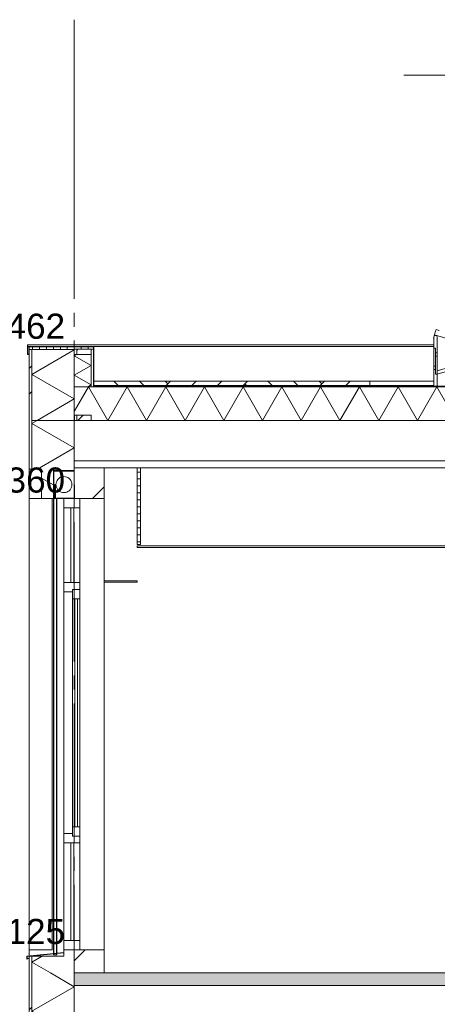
# Model space of a CAD drawing. Header units: millimetres. Extents: x 10 to 831, y -9 to 584.
# Tile 4 of 40: x 88 to 118, y 188 to 258. Entities that reach past the tile are written whole.
import ezdxf
from ezdxf.xclip import XClip

# ---------------------------------------------------------------- set-up
doc = ezdxf.new("R2010")
doc.units = ezdxf.units.MM
doc.header["$MEASUREMENT"] = 0
doc.header["$XCLIPFRAME"] = 0
doc.linetypes.add('B0204', pattern=[13, 10, -1, 1, -1])
for name, color, linetype in [('21 Buitenwanden', 7, 'Continuous'), ('21 Buitenwanden Doorsnede-arcering', 7, 'Continuous'), ('21 Buitenwanden Laagscheidingslijnen', 7, 'Continuous'), ('23 Vloeren Doorsnede-arcering', 7, 'Continuous'), ('23 Vloeren Laagscheidingslijnen', 7, 'Continuous'), ('27 Daken', 7, 'Continuous'), ('27 Daken Doorsnede-arcering', 7, 'Continuous'), ('27 Daken Laagscheidingslijnen', 7, 'Continuous'), ('43 Vloerafwerking', 7, 'Continuous'), ('45 Plafondafwerking', 7, 'Continuous'), ('45 Plafondafwerking Doorsnede-arcering', 7, 'Continuous'), ('74 Sanitair', 7, 'Continuous'), ('A Stramien', 7, 'Continuous')]:
    doc.layers.add(name, color=color, linetype=linetype)
doc.styles.add('GENERATED_STYLE_1', font='txt')
pattern_1 = [(45, (595.6161, 150.2724), (-1.767767, 1.767767), [])]
pattern_2 = [(45, (595.616, 150.2724), (-4.59619, 4.59619), []), (45, (594.697, 151.1916), (-4.59619, 4.59619), [])]
pattern_3 = [(90, (595.61614, 150.27237), (-0.5, 0), [])]
pattern_4 = [(45, (595.6161, 150.2724), (-0.6363961, 0.6363961), [])]

# ---------------------------------------------------------------- blocks, each defined once
blk = doc.blocks.new('*X28')
at = {"layer": '21 Buitenwanden Doorsnede-arcering', "color": 7, "linetype": 'Continuous', "lineweight": 0}
for p in [(89.318, 191.069), (89.907, 189.872)]:
    blk.add_line(p, (88.576, 190.641), dxfattribs=at)
blk = doc.blocks.new('*X29')
at = {"layer": '21 Buitenwanden Doorsnede-arcering', "color": 7, "linetype": 'Continuous', "lineweight": 0}
for p, q in [((88.955, 229.472), (88.576, 229.254)), ((91.616, 227.499), (88.576, 229.254)), ((91.616, 227.499), (88.972, 225.972)), ((90.126, 224.849), (89.276, 225.339))]:
    blk.add_line(p, q, dxfattribs=at)
blk = doc.blocks.new('*X32')
at = {"layer": '21 Buitenwanden Doorsnede-arcering', "color": 7, "linetype": 'Continuous', "lineweight": 0}
for p, q in [((91.616, 188.886), (89.907, 189.872)), ((91.616, 188.886), (88.576, 187.13)), ((90.928, 185.772), (88.576, 187.13)), ((91.616, 185.375), (91.102, 185.672)), ((91.616, 185.375), (91.547, 185.336)), ((88.876, 183.793), (88.576, 183.62)), ((88.876, 183.447), (88.576, 183.62))]:
    blk.add_line(p, q, dxfattribs=at)
blk = doc.blocks.new('*X34')
at = {"layer": '27 Daken Doorsnede-arcering', "linetype": 'Continuous', "lineweight": 0, "true_color": 0x000000}
for points in [[(88.368, 234.766), (88.614, 234.766), (88.614, 234.776), (88.368, 234.776)], [(90.114, 234.776), (88.614, 234.776), (88.614, 234.766), (90.114, 234.766)], [(91.614, 234.776), (90.114, 234.776), (90.114, 234.766), (91.614, 234.766)], [(93.01, 234.776), (91.614, 234.776), (91.614, 234.766), (93, 234.766), (93, 234.297), (93.01, 234.297), (93.01, 234.766)], [(93, 231.922), (93.01, 231.922), (93.01, 232.797), (93, 232.797)]]:
    blk.add_hatch(color=18, dxfattribs=at).paths.add_polyline_path(points)
blk = doc.blocks.new('*X35')
at = {"layer": '27 Daken Doorsnede-arcering', "color": 7, "linetype": 'Continuous', "lineweight": 0}
for p, q in [((91.616, 234.519), (88.576, 232.764)), ((91.616, 234.519), (91.541, 234.563)), ((91.616, 231.009), (88.576, 232.764)), ((91.616, 231.009), (88.955, 229.472))]:
    blk.add_line(p, q, dxfattribs=at)
blk = doc.blocks.new('*X36')
at = {"layer": '27 Daken Doorsnede-arcering', "color": 7, "linetype": 'Continuous', "lineweight": 0}
for p, q in [((91.788, 234.186), (91.616, 234.087)), ((92.816, 233.394), (91.616, 234.087)), ((92.816, 233.394), (91.616, 232.702)), ((92.816, 232.009), (91.616, 232.702)), ((92.816, 232.009), (92.579, 231.872))]:
    blk.add_line(p, q, dxfattribs=at)
blk = doc.blocks.new('*X49')
at = {"layer": '27 Daken Doorsnede-arcering', "linetype": 'Continuous', "lineweight": 0, "true_color": 0x000000}
for points in [[(93.12, 231.922), (92.996, 231.922), (92.996, 231.872), (93.12, 231.872)], [(96.12, 231.922), (94.62, 231.922), (94.62, 231.872), (96.12, 231.872)], [(99.12, 231.922), (97.62, 231.922), (97.62, 231.872), (99.12, 231.872)], [(102.12, 231.922), (100.62, 231.922), (100.62, 231.872), (102.12, 231.872)], [(105.12, 231.922), (103.62, 231.922), (103.62, 231.872), (105.12, 231.872)], [(108.12, 231.922), (106.62, 231.922), (106.62, 231.872), (108.12, 231.872)], [(111.12, 231.922), (109.62, 231.922), (109.62, 231.872), (111.12, 231.872)], [(114.12, 231.922), (112.62, 231.922), (112.62, 231.872), (114.12, 231.872)], [(117.12, 231.922), (115.62, 231.922), (115.62, 231.872), (117.12, 231.872)]]:
    blk.add_hatch(color=18, dxfattribs=at).paths.add_polyline_path(points)
blk = doc.blocks.new('*X53')
at = {"layer": '27 Daken Doorsnede-arcering', "color": 7, "linetype": 'Continuous', "lineweight": 0}
for p, q in [((91.616, 230.119), (92.629, 231.872)), ((94.014, 229.472), (92.629, 231.872)), ((94.014, 229.472), (95.4, 231.872)), ((96.786, 229.472), (95.4, 231.872)), ((96.786, 229.472), (98.171, 231.872)), ((99.557, 229.472), (98.171, 231.872)), ((99.557, 229.472), (100.942, 231.872)), ((102.328, 229.472), (100.942, 231.872)), ((102.328, 229.472), (103.714, 231.872)), ((105.099, 229.472), (103.714, 231.872)), ((105.099, 229.472), (106.485, 231.872)), ((107.871, 229.472), (106.485, 231.872)), ((107.871, 229.472), (109.256, 231.872)), ((110.642, 229.472), (109.256, 231.872)), ((110.642, 229.472), (112.028, 231.872)), ((113.413, 229.472), (112.028, 231.872)), ((113.413, 229.472), (114.799, 231.872)), ((116.184, 229.472), (114.799, 231.872)), ((116.184, 229.472), (117.57, 231.872)), ((118.956, 229.472), (117.57, 231.872))]:
    blk.add_line(p, q, dxfattribs=at)
blk = doc.blocks.new('Drawing_3_1', base_point=(595.616, 150.272))
at = {"layer": '21 Buitenwanden Doorsnede-arcering', "linetype": 'Continuous', "lineweight": 0, "true_color": 0x000000}
h = blk.add_hatch(dxfattribs=at)
h.set_pattern_fill('145_Baksteen_0001', color=18, style=0, pattern_type=2)
h.set_pattern_definition(pattern_2)
h.paths.add_polyline_path([(88.376, 229.472), (88.376, 225.972), (88.576, 225.972), (88.576, 229.472)])
h = blk.add_hatch(dxfattribs=at)
h.set_pattern_fill('130_Kalkzandsteen_0001', color=18, style=0, pattern_type=2)
h.set_pattern_definition(pattern_1)
h.paths.add_polyline_path([(91.616, 225.872), (91.626, 223.872), (93.756, 223.872), (93.756, 226.072), (91.616, 226.072)])
h = blk.add_hatch(dxfattribs=at)
h.set_pattern_fill('130_Kalkzandsteen_0001', color=18, style=0, pattern_type=2)
h.set_pattern_definition(pattern_1)
h.paths.add_polyline_path([(91.616, 189.872), (93.756, 189.872), (93.756, 191.522), (91.616, 191.522)])
h = blk.add_hatch(dxfattribs=at)
h.set_pattern_fill('145_Baksteen_0001', color=18, style=0, pattern_type=2)
h.set_pattern_definition(pattern_2)
h.paths.add_polyline_path([(88.376, 189.872), (88.576, 189.872), (88.576, 191.069), (88.376, 191.069)])
h = blk.add_hatch(dxfattribs=at)
h.set_pattern_fill('145_Baksteen_0001', color=18, style=0, pattern_type=2)
h.set_pattern_definition(pattern_2)
h.paths.add_polyline_path([(88.376, 189.872), (88.376, 180.772), (88.576, 180.772), (88.576, 189.872)])
at = {"layer": '23 Vloeren Doorsnede-arcering', "linetype": 'Continuous', "lineweight": 0, "true_color": 0x000000}
h = blk.add_hatch(dxfattribs=at)
h.set_pattern_fill('215_Gewapend_beton___i_h_C6', color=18, style=0, pattern_type=2)
h.set_pattern_definition([(0, (595.616, 150.2724), (0, 6.23538), [0.6, -3]), (0, (597.416, 153.39), (0, 6.23538), [0.6, -3]), (60, (595.616, 150.2724), (-5.4, 3.11769), [0.6, -3]), (60, (599.216, 150.2724), (-5.4, 3.11769), [0.6, -3]), (120, (596.216, 150.2724), (5.4, 3.11769), [0.6, -3]), (120, (599.816, 150.2724), (5.4, 3.11769), [0.6, -3]), (0, (595.6161, 150.8724), (0, 1.2), [0, -1.2, 0, -1.8]), (45, (596.2161, 150.8724), (-0.8485282, 0.8485282), [0, -0.9, 0, -1.5])])
h.paths.add_polyline_path([(91.616, 189.872), (91.616, 188.972), (201.866, 188.972), (201.866, 189.872)])
at = {"layer": '27 Daken Doorsnede-arcering', "linetype": 'Continuous', "lineweight": 0, "true_color": 0x000000}
h = blk.add_hatch(dxfattribs=at)
h.set_pattern_fill('505_Aluminium_0001', color=18, style=0, pattern_type=2)
h.set_pattern_definition([(135, (595.6161, 150.2724), (1.767767, 1.767767), []), (135, (595.2626, 149.9188), (1.767767, 1.767767), []), (135, (594.909, 149.5653), (1.767767, 1.767767), [])])
h.paths.add_polyline_path([(88.276, 234.895), (88.276, 234.195), (88.355, 234.195), (88.355, 234.217), (88.296, 234.217), (88.296, 234.738), (88.383, 234.738), (88.836, 234.738), (88.836, 234.758), (88.296, 234.758), (88.296, 234.875), (88.386, 234.875), (88.386, 234.895)])
h = blk.add_hatch(dxfattribs=at)
h.set_pattern_fill('145_Baksteen_0001', color=18, style=0, pattern_type=2)
h.set_pattern_definition(pattern_2)
h.paths.add_polyline_path([(88.376, 229.472), (88.576, 229.472), (88.576, 234.563), (88.383, 234.563)])
h = blk.add_hatch(dxfattribs=at)
h.set_pattern_fill('325_Houtachtig_plaatmate_E0', color=18, style=0, pattern_type=2)
h.set_pattern_definition(pattern_3)
h.paths.add_polyline_path([(88.836, 234.738), (88.383, 234.738), (88.383, 234.563), (88.576, 234.563), (91.615, 234.563), (91.795, 234.567), (92.814, 234.566), (92.996, 234.566), (92.996, 234.743), (88.836, 234.743)])
h = blk.add_hatch(dxfattribs=at)
h.set_pattern_fill('325_Houtachtig_plaatmate_E0', color=18, style=0, pattern_type=2)
h.set_pattern_definition(pattern_3)
h.paths.add_polyline_path([(91.615, 234.567), (91.616, 234.186), (91.795, 234.186), (91.795, 234.567)])
h = blk.add_hatch(dxfattribs=at)
h.set_pattern_fill('310_Naaldhout__01__0001', color=18, style=0, pattern_type=2)
h.set_pattern_definition(pattern_4)
h.paths.add_polyline_path([(92.814, 234.566), (91.795, 234.567), (91.795, 234.186), (92.814, 234.186), (92.814, 234.563)])
h = blk.add_hatch(dxfattribs=at)
h.set_pattern_fill('325_Houtachtig_plaatmate_E0', color=18, style=0, pattern_type=2)
h.set_pattern_definition(pattern_3)
h.paths.add_polyline_path([(92.816, 234.563), (92.816, 234.186), (92.816, 231.872), (92.996, 231.872), (92.996, 234.566), (92.816, 234.566)])
h = blk.add_hatch(dxfattribs=at)
h.set_pattern_fill('805_Grond_0001', color=18, style=0, pattern_type=2)
h.set_pattern_definition([(45, (595.616, 150.2724), (-2.757716, 2.757716), []), (45, (594.697, 151.192), (-5.51543, 5.51543), []), (45, (593.778, 152.111), (-5.51543, 5.51543), []), (135, (592.8584, 153.0301), (0.9192388, 0.9192388), [3.9, -3.9])])
h.paths.add_polyline_path([(93.01, 231.972), (112.776, 231.972), (112.776, 232.272), (93.01, 232.272)])
h = blk.add_hatch(dxfattribs=at)
h.set_pattern_fill('325_Houtachtig_plaatmate_E0', color=18, style=0, pattern_type=2)
h.set_pattern_definition(pattern_3)
h.paths.add_polyline_path([(91.801, 229.852), (91.621, 229.852), (91.622, 229.472), (91.801, 229.472)])
h = blk.add_hatch(dxfattribs=at)
h.set_pattern_fill('310_Naaldhout__01__0001', color=18, style=0, pattern_type=2)
h.set_pattern_definition(pattern_4)
h.paths.add_polyline_path([(92.816, 229.852), (91.801, 229.852), (91.801, 229.472), (92.816, 229.472)])
at = {"layer": '45 Plafondafwerking Doorsnede-arcering', "linetype": 'Continuous', "lineweight": 0, "true_color": 0x000000}
h = blk.add_hatch(dxfattribs=at)
h.set_pattern_fill('325_Houtachtig_plaatmate_E0', color=18, style=0, pattern_type=2)
h.set_pattern_definition([(0, (595.61614, 150.27237), (0, 0.5), [])])
h.paths.add_polyline_path([(96.116, 220.572), (96.366, 220.572), (96.366, 226.072), (96.116, 226.072)])
at = {"layer": '21 Buitenwanden', "color": 2, "linetype": 'Continuous', "lineweight": 0}
for p, q in [((115.212, 254.211), (174.232, 254.211)), ((88.376, 229.472), (88.376, 225.972)), ((88.576, 225.972), (88.376, 225.972)), ((88.376, 191.522), (88.376, 223.872)), ((90.036, 191.522), (90.036, 223.872)), ((93.756, 223.872), (93.756, 217.972)), ((93.756, 217.872), (93.756, 191.522)), ((88.376, 191.088), (88.376, 191.522)), ((88.376, 191.522), (90.036, 191.522)), ((88.376, 191.069), (88.376, 189.872)), ((88.576, 191.069), (88.376, 191.069)), ((88.376, 189.872), (88.376, 180.772))]:
    blk.add_line(p, q, dxfattribs=at)
at = {"layer": '21 Buitenwanden', "color": 1, "linetype": 'Continuous', "lineweight": 0}
for p, q in [((88.376, 225.972), (88.376, 223.872)), ((89.276, 225.972), (88.576, 225.972)), ((89.276, 225.972), (89.276, 223.872)), ((90.126, 225.872), (90.126, 223.872)), ((91.616, 225.872), (90.126, 225.872)), ((90.156, 225.842), (90.156, 223.872)), ((91.596, 225.842), (90.156, 225.842)), ((91.596, 225.842), (91.596, 223.902)), ((90.226, 224.872), (90.276, 224.872)), ((89.276, 223.872), (88.376, 223.872)), ((90.126, 223.872), (89.276, 223.872)), ((90.126, 191.267), (90.126, 223.872)), ((90.156, 223.872), (90.126, 223.872)), ((90.156, 223.872), (90.226, 223.872)), ((90.156, 191.271), (90.156, 223.872)), ((90.276, 223.872), (90.226, 223.872)), ((90.276, 223.872), (90.346, 223.872)), ((90.346, 223.902), (90.346, 223.872)), ((91.596, 223.902), (90.346, 223.902)), ((90.346, 191.29), (90.346, 223.872)), ((90.376, 191.293), (90.376, 223.872)), ((90.876, 223.872), (90.876, 223.202)), ((92.016, 223.872), (92.016, 223.202)), ((90.876, 223.202), (90.876, 217.857)), ((92.016, 223.202), (90.876, 223.202)), ((91.376, 223.202), (91.376, 217.857)), ((91.576, 217.857), (91.576, 223.202)), ((92.016, 223.202), (92.016, 217.857)), ((90.876, 217.857), (90.876, 217.187)), ((92.016, 217.857), (90.876, 217.857)), ((92.016, 217.357), (91.476, 217.357)), ((90.876, 217.187), (90.876, 199.857)), ((91.476, 217.187), (90.876, 217.187)), ((91.476, 216.589), (91.476, 216.687)), ((92.016, 216.687), (91.476, 216.687)), ((91.646, 216.687), (91.646, 200.357)), ((91.846, 200.357), (91.846, 216.687)), ((92.016, 207.421), (92.016, 216.687)), ((91.476, 215.914), (91.476, 216.589)), ((91.476, 215.914), (91.476, 210.441)), ((91.476, 215.663), (91.476, 215.434)), ((91.476, 214.666), (91.476, 215.434)), ((91.476, 214.666), (91.476, 214.295)), ((91.476, 213.418), (91.476, 214.186)), ((91.476, 213.122), (91.476, 212.938)), ((91.476, 212.17), (91.476, 212.938)), ((91.476, 212.17), (91.476, 211.754)), ((91.476, 211.428), (91.476, 211.689)), ((91.476, 211.428), (91.476, 210.906)), ((91.476, 210.581), (91.476, 210.456)), ((91.476, 209.673), (91.476, 210.441)), ((91.476, 209.673), (91.476, 209.193)), ((91.476, 208.425), (91.476, 209.193)), ((91.476, 208.425), (91.476, 207.945)), ((91.476, 207.421), (91.476, 207.945)), ((91.476, 207.177), (91.476, 207.421)), ((91.476, 207.177), (91.476, 206.697)), ((92.016, 206.589), (92.016, 207.421)), ((91.476, 206.589), (91.476, 206.697)), ((91.476, 206.464), (91.476, 206.589)), ((91.476, 206.138), (91.476, 206.464)), ((91.476, 205.617), (91.476, 206.138)), ((92.016, 200.357), (92.016, 206.589)), ((91.476, 205.617), (91.476, 205.448)), ((91.476, 205.291), (91.476, 205.448)), ((91.476, 204.77), (91.476, 205.291)), ((91.476, 204.68), (91.476, 204.77)), ((91.476, 204.68), (91.476, 204.444)), ((91.476, 203.923), (91.476, 204.444)), ((91.476, 203.597), (91.476, 203.923)), ((91.476, 203.076), (91.476, 203.597)), ((91.476, 203.076), (91.476, 202.952)), ((91.476, 202.75), (91.476, 202.952)), ((91.476, 202.229), (91.476, 202.75)), ((91.476, 202.184), (91.476, 202.229)), ((91.476, 202.184), (91.476, 201.903)), ((91.476, 201.382), (91.476, 201.903)), ((91.476, 201.382), (91.476, 201.056)), ((91.476, 200.534), (91.476, 201.056)), ((91.476, 200.534), (91.476, 200.357)), ((90.876, 199.857), (90.876, 199.187)), ((91.476, 199.857), (90.876, 199.857)), ((92.016, 200.357), (91.476, 200.357)), ((92.016, 199.687), (91.476, 199.687)), ((90.876, 199.187), (90.876, 192.192)), ((92.016, 199.187), (90.876, 199.187)), ((91.376, 199.187), (91.376, 192.192)), ((91.576, 192.192), (91.576, 199.187)), ((92.016, 199.187), (92.016, 192.192)), ((90.876, 192.192), (90.876, 191.522)), ((92.016, 192.192), (90.876, 192.192)), ((92.016, 192.192), (92.016, 191.522)), ((90.856, 191.342), (88.226, 191.072)), ((90.876, 191.326), (88.246, 191.056)), ((90.126, 191.168), (90.126, 191.249)), ((90.156, 191.168), (90.156, 191.252)), ((90.346, 191.168), (90.346, 191.271)), ((90.376, 191.168), (90.376, 191.274)), ((90.856, 191.522), (90.856, 191.342)), ((88.226, 191.072), (88.226, 190.872)), ((88.376, 190.913), (88.226, 190.872)), ((88.246, 191.056), (88.246, 190.898)), ((88.371, 190.932), (88.246, 190.898)), ((88.371, 190.932), (88.376, 190.913)), ((90.876, 191.069), (88.576, 191.069)), ((90.126, 191.168), (90.156, 191.168)), ((90.156, 191.168), (90.346, 191.168)), ((90.346, 191.168), (90.376, 191.168))]:
    blk.add_line(p, q, dxfattribs=at)
at = {"layer": '21 Buitenwanden', "color": 3, "linetype": 'Continuous', "lineweight": 0}
for p, q in [((91.626, 225.872), (91.616, 225.872)), ((91.616, 225.872), (91.626, 223.872)), ((93.756, 226.072), (93.756, 223.872)), ((93.756, 191.522), (93.756, 189.892))]:
    blk.add_line(p, q, dxfattribs=at)
at = {"layer": '21 Buitenwanden', "color": 1, "linetype": 'Continuous', "lineweight": 0, "flags": 128}
blk.add_lwpolyline([(90.304, 224.872), (90.312, 224.773), (90.338, 224.677), (90.38, 224.586), (90.438, 224.504), (90.508, 224.434), (90.59, 224.377), (90.68, 224.334), (90.777, 224.309), (90.876, 224.3), (90.976, 224.309), (91.072, 224.334), (91.162, 224.377), (91.244, 224.434), (91.315, 224.504), (91.372, 224.586), (91.414, 224.677), (91.44, 224.773), (91.449, 224.872), (91.44, 224.972), (91.414, 225.068), (91.372, 225.159), (91.315, 225.24), (91.244, 225.311), (91.162, 225.368), (91.072, 225.41), (90.976, 225.436), (90.876, 225.445), (90.777, 225.436), (90.68, 225.41), (90.59, 225.368), (90.508, 225.311), (90.438, 225.24), (90.38, 225.159), (90.338, 225.068), (90.312, 224.972)], close=True, dxfattribs=at)
for points in [[(90.226, 224.872), (90.209, 224.706), (90.209, 224.539), (90.226, 224.372), (90.209, 224.206), (90.209, 224.039), (90.226, 223.872)], [(90.276, 224.872), (90.259, 224.706), (90.259, 224.539), (90.276, 224.372), (90.259, 224.206), (90.259, 224.039), (90.276, 223.872)], [(91.626, 223.872), (90.876, 223.872), (90.346, 223.872)], [(91.476, 217.357), (91.476, 217.187), (91.476, 216.687)], [(92.016, 217.857), (92.016, 217.357), (92.016, 216.687)], [(91.476, 200.357), (91.476, 199.857), (91.476, 199.687)], [(92.016, 200.357), (92.016, 199.687), (92.016, 199.187)], [(91.616, 191.522), (90.876, 191.522), (90.856, 191.522)], [(90.876, 191.522), (90.876, 191.326), (90.876, 191.069)]]:
    blk.add_lwpolyline(points, dxfattribs=at)
at = {"layer": '21 Buitenwanden', "color": 3, "linetype": 'Continuous', "lineweight": 0, "flags": 128}
for points in [[(93.756, 223.872), (92.016, 223.872), (91.626, 223.872)], [(93.756, 191.522), (92.016, 191.522), (91.616, 191.522)]]:
    blk.add_lwpolyline(points, dxfattribs=at)
at = {"layer": '21 Buitenwanden Laagscheidingslijnen', "color": 1, "linetype": 'Continuous', "lineweight": 0}
for p, q in [((88.576, 229.472), (88.576, 225.972)), ((91.616, 229.472), (88.576, 229.472)), ((88.576, 191.069), (88.576, 189.872)), ((88.576, 189.872), (88.576, 180.772))]:
    blk.add_line(p, q, dxfattribs=at)
at = {"layer": '21 Buitenwanden Laagscheidingslijnen', "color": 3, "linetype": 'Continuous', "lineweight": 0}
for p, q in [((91.616, 191.522), (91.616, 189.872)), ((93.756, 189.872), (91.616, 189.872)), ((93.756, 189.892), (93.756, 189.872))]:
    blk.add_line(p, q, dxfattribs=at)
at = {"layer": '21 Buitenwanden Laagscheidingslijnen', "color": 3, "linetype": 'Continuous', "lineweight": 0, "flags": 128}
for points in [[(91.616, 229.472), (91.616, 226.572), (91.616, 226.072), (91.616, 225.872)], [(91.616, 189.872), (91.616, 188.972), (91.616, 186.072), (91.616, 185.572), (91.616, 185.336)]]:
    blk.add_lwpolyline(points, dxfattribs=at)
at = {"layer": '23 Vloeren Laagscheidingslijnen', "color": 2, "linetype": 'Continuous', "lineweight": 0}
blk.add_line((201.866, 188.972), (91.616, 188.972), dxfattribs=at)
at = {"layer": '23 Vloeren Laagscheidingslijnen', "color": 2, "linetype": 'Continuous', "lineweight": 0, "flags": 128}
blk.add_lwpolyline([(164.616, 189.872), (164.491, 189.872), (163.741, 189.872), (163.616, 189.872), (157.816, 189.872), (93.756, 189.872)], dxfattribs=at)
at = {"layer": '27 Daken', "color": 9, "linetype": 'Continuous', "lineweight": 0}
for p, q in [((88.276, 234.895), (88.276, 234.195)), ((88.386, 234.895), (88.276, 234.895)), ((88.296, 234.875), (88.296, 234.758)), ((88.386, 234.875), (88.296, 234.875)), ((88.836, 234.758), (88.296, 234.758)), ((88.296, 234.738), (88.296, 234.217)), ((88.383, 234.738), (88.296, 234.738)), ((88.368, 234.776), (88.368, 234.766)), ((93.01, 234.776), (88.368, 234.776)), ((93, 234.766), (88.368, 234.766)), ((88.376, 234.563), (88.376, 229.472)), ((88.383, 234.563), (88.376, 234.563)), ((88.383, 234.738), (88.383, 234.563)), ((88.386, 234.895), (88.386, 234.875)), ((88.836, 234.758), (88.836, 234.743)), ((92.996, 234.743), (88.836, 234.743)), ((92.814, 234.563), (92.814, 234.186)), ((92.816, 234.563), (92.814, 234.563)), ((92.814, 234.563), (92.816, 234.186)), ((93, 234.766), (93, 231.922)), ((88.355, 234.195), (88.276, 234.195)), ((88.355, 234.217), (88.296, 234.217)), ((88.355, 234.217), (88.355, 234.195)), ((112.776, 232.272), (117.37, 232.272)), ((93.01, 231.972), (93.01, 231.922)), ((112.776, 231.972), (117.37, 231.972))]:
    blk.add_line(p, q, dxfattribs=at)
at = {"layer": '27 Daken', "color": 2, "linetype": 'Continuous', "lineweight": 0}
for p, q in [((88.386, 234.895), (117.37, 234.895)), ((88.386, 234.875), (117.37, 234.875)), ((88.836, 234.758), (93, 234.758)), ((92.996, 234.743), (93.001, 234.743)), ((93.01, 234.776), (117.37, 234.776)), ((88.355, 234.217), (88.376, 234.217)), ((88.355, 234.195), (88.376, 234.195)), ((112.776, 232.272), (93.01, 232.272)), ((112.776, 232.272), (112.776, 231.972)), ((112.776, 231.972), (93.01, 231.972))]:
    blk.add_line(p, q, dxfattribs=at)
at = {"layer": '27 Daken', "color": 1, "linetype": 'Continuous', "lineweight": 0}
for p, q in [((93, 231.922), (92.996, 231.922)), ((200.859, 231.922), (93.01, 231.922))]:
    blk.add_line(p, q, dxfattribs=at)
at = {"layer": '27 Daken', "color": 3, "linetype": 'Continuous', "lineweight": 0}
for p, q in [((96.116, 226.072), (93.756, 226.072)), ((163.616, 226.072), (96.366, 226.072))]:
    blk.add_line(p, q, dxfattribs=at)
at = {"layer": '27 Daken', "color": 9, "linetype": 'Continuous', "lineweight": 0, "flags": 128}
for points in [[(92.996, 234.743), (92.996, 234.566), (92.996, 231.922)], [(93.01, 234.776), (93.01, 234.766), (93.01, 232.272)]]:
    blk.add_lwpolyline(points, dxfattribs=at)
at = {"layer": '27 Daken Laagscheidingslijnen', "color": 9, "linetype": 'Continuous', "lineweight": 0}
for p, q in [((88.836, 234.738), (88.383, 234.738)), ((88.576, 234.563), (88.576, 229.472)), ((88.836, 234.743), (88.836, 234.738)), ((91.615, 234.567), (91.615, 234.563)), ((91.795, 234.567), (91.795, 234.186)), ((92.814, 234.566), (92.814, 234.563)), ((92.816, 234.566), (92.816, 234.563)), ((92.996, 234.566), (92.816, 234.566)), ((91.795, 234.186), (91.616, 234.186)), ((92.814, 234.186), (91.795, 234.186)), ((92.816, 234.186), (92.816, 231.872)), ((91.801, 229.852), (91.801, 229.472))]:
    blk.add_line(p, q, dxfattribs=at)
at = {"layer": '27 Daken Laagscheidingslijnen', "color": 2, "linetype": 'Continuous', "lineweight": 0}
for p, q in [((93.01, 232.272), (93.01, 231.972)), ((202.103, 226.572), (91.616, 226.572))]:
    blk.add_line(p, q, dxfattribs=at)
at = {"layer": '27 Daken Laagscheidingslijnen', "color": 1, "linetype": 'Continuous', "lineweight": 0}
for p, q in [((92.996, 231.922), (92.996, 231.872)), ((91.621, 229.852), (91.622, 229.472)), ((92.816, 229.852), (92.816, 229.472))]:
    blk.add_line(p, q, dxfattribs=at)
at = {"layer": '27 Daken Laagscheidingslijnen', "color": 3, "linetype": 'Continuous', "lineweight": 0}
for p, q in [((91.622, 229.472), (91.616, 229.472)), ((91.616, 229.472), (91.622, 229.472)), ((93.756, 226.072), (91.616, 226.072)), ((96.366, 226.072), (96.116, 226.072))]:
    blk.add_line(p, q, dxfattribs=at)
at = {"layer": '27 Daken Laagscheidingslijnen', "color": 9, "linetype": 'Continuous', "lineweight": 0, "flags": 128}
for points in [[(91.616, 234.563), (88.576, 234.563), (88.383, 234.563)], [(92.814, 234.566), (91.795, 234.567), (91.615, 234.567)], [(91.616, 234.563), (91.616, 234.186), (91.616, 231.872)]]:
    blk.add_lwpolyline(points, dxfattribs=at)
at = {"layer": '27 Daken Laagscheidingslijnen', "color": 1, "linetype": 'Continuous', "lineweight": 0, "flags": 128}
for points in [[(91.616, 231.872), (91.616, 229.852), (91.616, 229.627), (91.616, 229.472)], [(202.103, 231.872), (92.996, 231.872), (91.616, 231.872)], [(92.816, 229.852), (91.801, 229.852), (91.621, 229.852)]]:
    blk.add_lwpolyline(points, dxfattribs=at)
at = {"layer": '27 Daken Laagscheidingslijnen', "color": 3, "linetype": 'Continuous', "lineweight": 0, "flags": 128}
blk.add_lwpolyline([(202.103, 229.472), (92.816, 229.472), (91.801, 229.472), (91.622, 229.472)], dxfattribs=at)
at = {"layer": '43 Vloerafwerking', "color": 2, "linetype": 'Continuous', "lineweight": 0}
blk.add_line((163.616, 189.892), (93.756, 189.892), dxfattribs=at)
at = {"layer": '45 Plafondafwerking', "color": 1, "linetype": 'Continuous', "lineweight": 0}
for p, q in [((96.116, 226.072), (96.116, 220.572)), ((96.366, 226.072), (96.366, 220.572)), ((96.366, 220.572), (96.116, 220.572))]:
    blk.add_line(p, q, dxfattribs=at)
at = {"layer": '45 Plafondafwerking', "color": 2, "linetype": 'Continuous', "lineweight": 0}
for p, q in [((96.116, 220.472), (96.116, 220.372)), ((163.601, 220.472), (96.116, 220.472)), ((163.601, 220.372), (96.116, 220.372)), ((93.756, 217.972), (93.756, 217.872)), ((96.116, 217.972), (93.756, 217.972)), ((96.116, 217.872), (93.756, 217.872)), ((96.116, 217.972), (96.116, 217.872))]:
    blk.add_line(p, q, dxfattribs=at)
at = {"layer": '74 Sanitair', "color": 2, "linetype": 'Continuous', "lineweight": 0}
for p, q in [((117.518, 235.976), (117.749, 235.909)), ((117.408, 235.591), (127.021, 232.835)), ((117.49, 234.314), (117.49, 234.07)), ((117.61, 234.314), (117.49, 234.314)), ((117.61, 234.314), (117.61, 234.07)), ((117.61, 234.07), (117.49, 234.07)), ((117.37, 233.365), (117.37, 233.121)), ((117.49, 233.365), (117.37, 233.365)), ((117.49, 233.121), (117.37, 233.121)), ((117.49, 233.365), (117.49, 233.121))]:
    blk.add_line(p, q, dxfattribs=at)
at = {"layer": '74 Sanitair', "color": 1, "linetype": 'Continuous', "lineweight": 0}
for p, q in [((117.408, 235.591), (117.342, 235.36)), ((117.342, 235.36), (117.37, 235.352)), ((117.37, 235.443), (117.405, 235.527)), ((117.37, 234.655), (117.37, 235.443)), ((117.405, 235.527), (117.49, 235.563)), ((117.49, 235.563), (117.575, 235.527)), ((117.575, 235.527), (117.61, 235.443)), ((117.61, 235.443), (117.61, 234.314)), ((117.37, 233.365), (117.37, 234.655)), ((117.49, 234.655), (117.37, 234.655)), ((117.49, 234.314), (117.49, 234.655)), ((117.49, 233.717), (117.49, 234.07)), ((117.49, 233.365), (117.49, 233.717)), ((117.61, 233.032), (121.537, 234.157)), ((117.61, 232.78), (117.61, 234.07)), ((117.61, 232.78), (121.972, 234.033)), ((117.37, 231.922), (117.37, 233.121)), ((117.49, 232.78), (117.49, 233.121)), ((117.49, 232.78), (117.61, 232.78)), ((117.61, 232.78), (117.61, 231.922))]:
    blk.add_line(p, q, dxfattribs=at)
at = {"layer": '74 Sanitair', "color": 2, "linetype": 'Continuous', "lineweight": 0, "flags": 128}
blk.add_lwpolyline([(117.518, 235.976), (117.463, 235.783), (117.408, 235.591)], dxfattribs=at)
at = {"layer": 'A Stramien', "color": 9, "linetype": 'B0204', "lineweight": 0}
for q in [(91.616, 258.186), (91.616, 123.272)]:
    blk.add_line((91.616, 248.186), q, dxfattribs=at)
at = {"layer": '21 Buitenwanden', "color": 4, "linetype": 'Continuous', "lineweight": 0}
for name in ['*X34', '*X35', '*X36', '*X53', '*X49', '*X29', '*X28', '*X32']:
    blk.add_blockref(name, (0, 0), dxfattribs=at)
at = {"color": 2, "linetype": 'Continuous', "lineweight": 0, "char_height": 1.8, "width": 7.60322, "attachment_point": 7, "style": 'GENERATED_STYLE_1'}
for s, insert in [('\\A1;{\\pql;\\fArial|b0|i0|c0|p38;+8.462}', (83.198, 235.295)), ('\\A1;{\\pql;\\fArial|b0|i0|c0|p38;+7.360}', (83.198, 224.272)), ('\\A1;{\\pql;\\fArial|b0|i0|c0|p38;+4.125}', (83.198, 191.922))]:
    blk.add_mtext(s, dxfattribs=dict(at, insert=insert))

msp = doc.modelspace()

# ---------------------------------------------------------------- block references
at = {"color": 4, "linetype": 'Continuous', "lineweight": 0}
ref = msp.add_blockref('Drawing_3_1', (595.616, 150.272), dxfattribs=at)
XClip(ref).set_block_clipping_path([(26.0348194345, 103.2723733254), (625.2939247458, 268.0757871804)])

doc.saveas('drawing.dxf')
